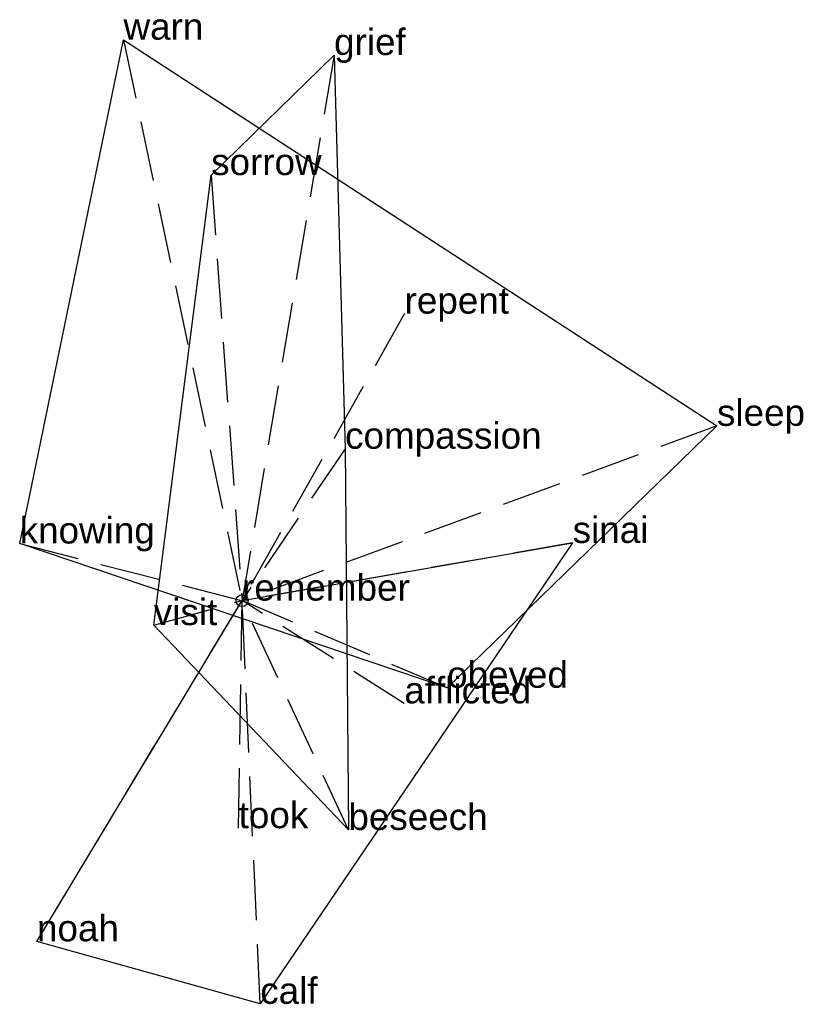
# Model space of a CAD drawing. Extents: x -0.93 to 2.35, y -1.69 to 2.43.
import ezdxf

# ---------------------------------------------------------------- set-up
doc = ezdxf.new("R2010")
doc.units = 0
doc.linetypes.add('DASHED2', pattern=[0.3, 0.25, -0.05])
for name, color, linetype in [('TEXT_nt', 1, 'CONTINUOUS'), ('TEXT_ot', 1, 'CONTINUOUS'), ('TEXT_q', 1, 'CONTINUOUS')]:
    doc.layers.add(name, color=color, linetype=linetype)
doc.styles.get("Standard").update_dxf_attribs({"font": 'arial.ttf'})

# ---------------------------------------------------------------- blocks, each defined once
blk = doc.blocks.new('ot')
at = {"layer": 'LINES_ot', "linetype": 'DASHED2'}
for p in [(0.3842, 2.2776), (-0.1287, 1.7765), (0.4301, 0.634), (-0.3679, -0.1024), (0, 0), (0.4439, -0.9575)]:
    blk.add_line(p, (0, 0), dxfattribs=at)
at = {"layer": 'ORIGIN_ot'}
blk.add_circle((0, 0), 0.025, dxfattribs=at)
at = {"layer": 'TEXT_ot'}
for s, p in [('grief', (0.3842, 2.2776)), ('sorrow', (-0.1287, 1.7765)), ('compassion', (0.4301, 0.634)), ('remember', (0, 0)), ('visit', (-0.3679, -0.1024)), ('beseech', (0.4439, -0.9575))]:
    blk.add_text(s, height=0.11, dxfattribs=at).set_placement(p)
blk = doc.blocks.new('nt')
at = {"layer": 'LINES_nt', "linetype": 'DASHED2'}
for p in [(-0.4944, 2.3416), (0.6784, 1.198), (1.9818, 0.7296), (-0.9276, 0.2384), (0, 0), (0.8557, -0.364)]:
    blk.add_line(p, (0, 0), dxfattribs=at)
at = {"layer": 'ORIGIN_nt'}
blk.add_circle((0, 0), 0.025, dxfattribs=at)
at = {"layer": 'TEXT_nt'}
for s, p in [('warn', (-0.4944, 2.3416)), ('repent', (0.6784, 1.198)), ('sleep', (1.9818, 0.7296)), ('knowing', (-0.9276, 0.2384)), ('remember', (0, 0)), ('obeyed', (0.8557, -0.364))]:
    blk.add_text(s, height=0.11, dxfattribs=at).set_placement(p)
blk = doc.blocks.new('q')
at = {"layer": 'LINES_q', "linetype": 'DASHED2'}
for p in [(1.3796, 0.2407), (-0.8555, -1.4225), (-0.0141, -0.9501), (0, 0), (0.677, -0.4292), (0.076, -1.6834)]:
    blk.add_line(p, (0, 0), dxfattribs=at)
at = {"layer": 'ORIGIN_q'}
blk.add_circle((0, 0), 0.025, dxfattribs=at)
at = {"layer": 'TEXT_q'}
for s, p in [('sinai', (1.3796, 0.2407)), ('remember', (0, 0)), ('afflicted', (0.677, -0.4292)), ('took', (-0.0141, -0.9501)), ('noah', (-0.8555, -1.4225)), ('calf', (0.076, -1.6834))]:
    blk.add_text(s, height=0.11, dxfattribs=at).set_placement(p)

msp = doc.modelspace()

# ---------------------------------------------------------------- linework, layer by layer
at = {"layer": 'OUTLINE_nt', "linetype": 'CONTINUOUS'}
msp.add_polyline3d([(0.8557, -0.364, 0), (-0.9276, 0.2384, 0), (-0.4944, 2.3416, 0), (1.9818, 0.7296, 0), (0.8557, -0.364, 0)], close=True, dxfattribs=at)
at = {"layer": 'OUTLINE_ot', "linetype": 'CONTINUOUS'}
msp.add_polyline3d([(0.4439, -0.9575, 0), (-0.3679, -0.1024, 0), (-0.1287, 1.7765, 0), (0.3842, 2.2776, 0), (0.4301, 0.634, 0), (0.4439, -0.9575, 0)], close=True, dxfattribs=at)
at = {"layer": 'OUTLINE_q', "linetype": 'CONTINUOUS'}
msp.add_polyline3d([(0.076, -1.6834, 0), (-0.8555, -1.4225, 0), (0, 0, 0), (1.3796, 0.2407, 0), (0.076, -1.6834, 0)], close=True, dxfattribs=at)

# ---------------------------------------------------------------- block references
for name in ['nt', 'ot', 'q']:
    msp.add_blockref(name, (0, 0))

doc.saveas('drawing.dxf')
